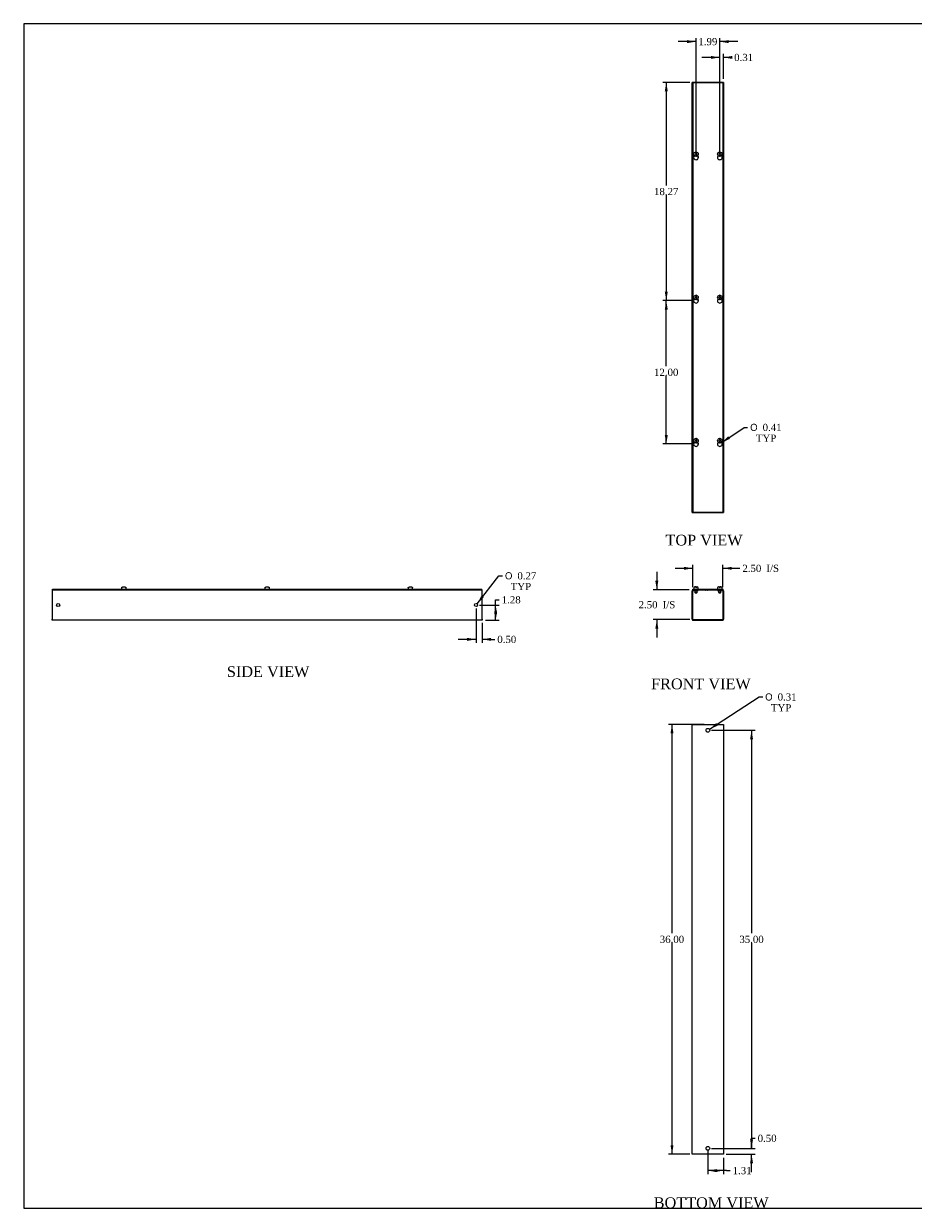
# Model space of a CAD drawing. Header units: inches. Extents: x 1 to 150, y -1 to 99.
# Tile 1 of 5: x 1 to 75, y 0 to 99. Entities that reach past the tile are written whole.
import ezdxf
from ezdxf.enums import TextEntityAlignment as Align

# ---------------------------------------------------------------- set-up
doc = ezdxf.new("R2010")
doc.units = ezdxf.units.IN
doc.header["$MEASUREMENT"] = 0
for name, color, linetype in [('COM56307-2', 7, 'Continuous'), ('COM56342-2', 7, 'Continuous'), ('Default', 7, 'Continuous'), ('QLB20316', 7, 'Continuous'), ('SCS19515', 7, 'Continuous')]:
    doc.layers.add(name, color=color, linetype=linetype)
doc.styles.add('SEACAD_Solid_Edge_ANSI1_Symbols', font='txt')
doc.styles.add('SEACAD_Times_New_Roman', font='times.ttf')
doc.dimstyles.new('HAMMOND_(STH_-_120x80)', dxfattribs={"dimtxt": 0.6, "dimasz": 0.75, "dimexe": 0.3, "dimexo": 0.3, "dimgap": 0.15, "dimtad": 0, "dimtih": 1, "dimtoh": 1, "dimzin": 0, "dimdsep": 46, "dimtxsty": 'SEACAD_Times_New_Roman', "dimblk1": '_SE_FILLED', "dimblk2": '_SE_FILLED', "dimsah": 1, "dimcen": 0.3, "dimadec": 0, "dimazin": 0, "dimtfac": 0.8, "dimtofl": 0, "dimtmove": 1, "dimatfit": 3, "dimfxl": 1, "dimtolj": 1, "dimtzin": 0, "dimarcsym": 0})

# ---------------------------------------------------------------- blocks, each defined once
blk = doc.blocks.new('SE')
at = {"layer": 'COM56307-2', "color": 7, "linetype": 'Continuous'}
for p, q in [((56.675, 52.154), (59.226, 52.154)), ((56.675, 52.097), (56.675, 52.154)), ((56.675, 52.097), (56.729, 52.097)), ((56.893, 52.097), (59.007, 52.097)), ((59.171, 52.097), (59.226, 52.097)), ((59.226, 52.097), (59.226, 52.154))]:
    blk.add_line(p, q, dxfattribs=at)
at = {"layer": 'COM56342-2', "color": 7, "linetype": 'Continuous'}
for p, q in [((56.643, 49.626), (56.643, 52.011)), ((56.7, 49.626), (56.7, 52.011)), ((56.729, 52.097), (56.893, 52.097)), ((56.729, 52.04), (56.893, 52.04)), ((56.893, 52.04), (56.893, 52.097)), ((56.893, 52.04), (57.143, 52.04)), ((57.143, 52.04), (57.143, 52.097)), ((58.757, 52.097), (58.757, 52.04)), ((58.757, 52.04), (59.007, 52.04)), ((59.007, 52.097), (59.171, 52.097)), ((59.007, 52.04), (59.007, 52.097)), ((59.007, 52.04), (59.171, 52.04)), ((59.2, 52.011), (59.2, 49.626)), ((59.257, 52.011), (59.257, 49.626)), ((56.729, 49.597), (59.171, 49.597)), ((56.729, 49.54), (59.171, 49.54))]:
    blk.add_line(p, q, dxfattribs=at)
for centre, radius, start, end in [((56.729, 52.011), 0.086, 90, 180), ((56.729, 52.011), 0.029, 90, 180), ((59.171, 52.011), 0.086, 0, 90), ((59.171, 52.011), 0.029, 0, 90), ((56.729, 49.626), 0.086, 180, 270), ((56.729, 49.626), 0.029, 180, 270), ((59.171, 49.626), 0.086, 270, 0), ((59.171, 49.626), 0.029, 270, 0)]:
    blk.add_arc(centre, radius, start, end, dxfattribs=at)
at = {"layer": 'QLB20316', "color": 7, "linetype": 'Continuous'}
for p, q in [((56.7, 52.092), (56.7, 52.097)), ((58.757, 52.067), (57.143, 52.067)), ((57.681, 52.067), (57.681, 52.057)), ((57.681, 52.057), (57.681, 52.057)), ((57.684, 52.057), (57.684, 52.067)), ((57.684, 52.067), (57.684, 52.057)), ((57.741, 52.057), (57.684, 52.057)), ((57.741, 52.057), (57.741, 52.067)), ((57.741, 52.057), (57.743, 52.057)), ((57.743, 52.057), (57.743, 52.067)), ((57.744, 52.057), (57.764, 52.057)), ((57.765, 52.067), (57.765, 52.057)), ((57.917, 52.057), (57.765, 52.057)), ((57.917, 52.057), (57.917, 52.067)), ((57.918, 52.057), (57.931, 52.057)), ((57.931, 52.057), (57.931, 52.067)), ((59.2, 52.092), (59.2, 52.097))]:
    blk.add_line(p, q, dxfattribs=at)
at = {"layer": 'SCS19515', "color": 7, "linetype": 'Continuous'}
for p, q in [((56.768, 52.239), (56.768, 52.179)), ((56.926, 52.329), (56.858, 52.329)), ((56.861, 52.04), (56.861, 51.872)), ((57.051, 51.872), (56.861, 51.872)), ((56.861, 51.872), (56.891, 51.842)), ((56.891, 51.842), (57.021, 51.842)), ((56.926, 52.329), (56.926, 52.254)), ((56.986, 52.254), (56.926, 52.254)), ((57.053, 52.329), (56.986, 52.329)), ((56.986, 52.254), (56.986, 52.329)), ((57.021, 51.842), (57.051, 51.872)), ((57.051, 51.872), (57.051, 52.04)), ((57.143, 52.179), (57.143, 52.239)), ((58.758, 52.239), (58.758, 52.179)), ((58.915, 52.329), (58.848, 52.329)), ((58.85, 52.04), (58.85, 51.872)), ((59.04, 51.872), (58.85, 51.872)), ((58.85, 51.872), (58.88, 51.842)), ((58.88, 51.842), (59.01, 51.842)), ((58.915, 52.329), (58.915, 52.254)), ((58.975, 52.254), (58.915, 52.254)), ((59.043, 52.329), (58.975, 52.329)), ((58.975, 52.254), (58.975, 52.329)), ((59.01, 51.842), (59.04, 51.872)), ((59.04, 51.872), (59.04, 52.04)), ((59.133, 52.179), (59.133, 52.239))]:
    blk.add_line(p, q, dxfattribs=at)
for centre, radius, start, end in [((56.858, 52.239), 0.09, 90, 180), ((56.793, 52.179), 0.025, 180, 270), ((57.053, 52.239), 0.09, 0, 90), ((57.118, 52.179), 0.025, 270, 0), ((58.848, 52.239), 0.09, 90, 180), ((58.783, 52.179), 0.025, 180, 270), ((59.043, 52.239), 0.09, 0, 90), ((59.108, 52.179), 0.025, 270, 0)]:
    blk.add_arc(centre, radius, start, end, dxfattribs=at)
blk = doc.blocks.new('SE1')
at = {"layer": 'COM56307-2', "color": 7, "linetype": 'Continuous'}
for p, q in [((56.675, 94.545), (56.675, 58.607)), ((59.226, 94.545), (56.675, 94.545)), ((59.226, 58.607), (59.226, 94.545)), ((56.675, 58.607), (59.226, 58.607))]:
    blk.add_line(p, q, dxfattribs=at)
for centre in [(56.956, 88.304), (58.945, 88.304), (56.956, 76.304), (58.945, 76.304), (56.956, 64.304), (58.945, 64.304)]:
    blk.add_arc(centre, 0.203, 133.55107, 46.44893, dxfattribs=at)
at = {"layer": 'COM56342-2', "color": 7, "linetype": 'Continuous'}
for p, q in [((56.643, 58.576), (56.643, 94.576)), ((56.729, 94.576), (56.643, 94.576)), ((56.893, 94.576), (56.729, 94.576)), ((59.007, 94.576), (56.893, 94.576)), ((56.893, 94.545), (56.893, 94.576)), ((59.171, 94.576), (59.007, 94.576)), ((59.007, 94.576), (59.007, 94.545)), ((59.257, 94.576), (59.171, 94.576)), ((59.257, 94.576), (59.257, 58.576)), ((57.143, 88.226), (57.143, 88.382)), ((58.757, 88.381), (58.757, 88.227)), ((57.143, 76.226), (57.143, 76.382)), ((58.757, 76.381), (58.757, 76.227)), ((57.143, 64.226), (57.143, 64.381)), ((58.757, 64.381), (58.757, 64.226)), ((56.643, 58.576), (56.729, 58.576)), ((56.729, 58.576), (56.893, 58.576)), ((56.893, 58.576), (56.893, 58.607)), ((56.893, 58.576), (59.007, 58.576)), ((59.007, 58.607), (59.007, 58.576)), ((59.007, 58.576), (59.171, 58.576)), ((59.171, 58.576), (59.257, 58.576))]:
    blk.add_line(p, q, dxfattribs=at)
at = {"layer": 'SCS19515', "color": 7, "linetype": 'Continuous'}
for p, q in [((56.877, 88.576), (56.926, 88.625)), ((56.926, 88.527), (56.877, 88.576)), ((56.926, 88.76), (56.926, 88.669)), ((56.926, 88.669), (56.926, 88.625)), ((56.926, 88.527), (56.926, 88.483)), ((56.926, 88.483), (56.926, 88.392)), ((56.986, 88.669), (56.986, 88.76)), ((56.986, 88.625), (56.986, 88.669)), ((56.986, 88.625), (57.035, 88.576)), ((57.035, 88.576), (56.986, 88.527)), ((56.986, 88.483), (56.986, 88.527)), ((56.986, 88.392), (56.986, 88.483)), ((58.866, 88.576), (58.915, 88.625)), ((58.915, 88.527), (58.866, 88.576)), ((58.915, 88.76), (58.915, 88.669)), ((58.915, 88.669), (58.915, 88.625)), ((58.915, 88.527), (58.915, 88.483)), ((58.915, 88.483), (58.915, 88.392)), ((58.975, 88.669), (58.975, 88.76)), ((58.975, 88.625), (58.975, 88.669)), ((58.975, 88.625), (59.024, 88.576)), ((59.024, 88.576), (58.975, 88.527)), ((58.975, 88.483), (58.975, 88.527)), ((58.975, 88.392), (58.975, 88.483)), ((56.877, 76.576), (56.926, 76.625)), ((56.926, 76.527), (56.877, 76.576)), ((56.926, 76.76), (56.926, 76.669)), ((56.926, 76.669), (56.926, 76.625)), ((56.926, 76.527), (56.926, 76.483)), ((56.926, 76.483), (56.926, 76.392)), ((56.986, 76.669), (56.986, 76.76)), ((56.986, 76.625), (56.986, 76.669)), ((56.986, 76.625), (57.035, 76.576)), ((57.035, 76.576), (56.986, 76.527)), ((56.986, 76.483), (56.986, 76.527)), ((56.986, 76.392), (56.986, 76.483)), ((58.866, 76.576), (58.915, 76.625)), ((58.915, 76.527), (58.866, 76.576)), ((58.915, 76.76), (58.915, 76.669)), ((58.915, 76.669), (58.915, 76.625)), ((58.915, 76.527), (58.915, 76.483)), ((58.915, 76.483), (58.915, 76.392)), ((58.975, 76.669), (58.975, 76.76)), ((58.975, 76.625), (58.975, 76.669)), ((58.975, 76.625), (59.024, 76.576)), ((59.024, 76.576), (58.975, 76.527)), ((58.975, 76.483), (58.975, 76.527)), ((58.975, 76.392), (58.975, 76.483)), ((56.877, 64.576), (56.926, 64.625)), ((56.926, 64.526), (56.877, 64.576)), ((56.926, 64.759), (56.926, 64.668)), ((56.926, 64.668), (56.926, 64.625)), ((56.926, 64.526), (56.926, 64.483)), ((56.926, 64.483), (56.926, 64.392)), ((56.986, 64.668), (56.986, 64.759)), ((56.986, 64.625), (56.986, 64.668)), ((56.986, 64.625), (57.035, 64.576)), ((57.035, 64.576), (56.986, 64.526)), ((56.986, 64.483), (56.986, 64.526)), ((56.986, 64.392), (56.986, 64.483)), ((58.866, 64.576), (58.915, 64.625)), ((58.915, 64.526), (58.866, 64.576)), ((58.915, 64.759), (58.915, 64.668)), ((58.915, 64.668), (58.915, 64.625)), ((58.915, 64.526), (58.915, 64.483)), ((58.915, 64.483), (58.915, 64.392)), ((58.975, 64.668), (58.975, 64.759)), ((58.975, 64.625), (58.975, 64.668)), ((58.975, 64.625), (59.024, 64.576)), ((59.024, 64.576), (58.975, 64.526)), ((58.975, 64.483), (58.975, 64.526)), ((58.975, 64.392), (58.975, 64.483))]:
    blk.add_line(p, q, dxfattribs=at)
for centre in [(56.956, 88.576), (58.945, 88.576), (56.956, 76.576), (58.945, 76.576), (56.956, 64.576), (58.945, 64.576)]:
    blk.add_circle(centre, 0.187, dxfattribs=at)
for centre, start, end in [((56.956, 88.576), 80.73033, 99.26967), ((56.956, 88.576), 260.73033, 279.26967), ((58.945, 88.576), 80.73033, 99.26967), ((58.945, 88.576), 260.73033, 279.26967), ((56.956, 76.576), 80.73033, 99.26967), ((56.956, 76.576), 260.73033, 279.26967), ((58.945, 76.576), 80.73033, 99.26967), ((58.945, 76.576), 260.73033, 279.26967), ((56.956, 64.576), 80.73033, 99.26967), ((58.945, 64.576), 80.73033, 99.26967), ((56.956, 64.576), 260.73033, 279.26967), ((58.945, 64.576), 260.73033, 279.26967)]:
    blk.add_arc(centre, 0.186, start, end, dxfattribs=at)
blk = doc.blocks.new('SE2')
at = {"layer": 'COM56342-2', "color": 7, "linetype": 'Continuous'}
for p, q in [((56.643, 40.829), (56.729, 40.829)), ((56.643, 4.829), (56.643, 40.829)), ((56.729, 40.829), (59.171, 40.829)), ((59.171, 40.829), (59.257, 40.829)), ((59.257, 40.829), (59.257, 4.829)), ((56.729, 4.829), (56.643, 4.829)), ((59.171, 4.829), (56.729, 4.829)), ((59.257, 4.829), (59.171, 4.829))]:
    blk.add_line(p, q, dxfattribs=at)
for centre in [(57.95, 40.329), (57.95, 5.329)]:
    blk.add_circle(centre, 0.156, dxfattribs=at)
blk = doc.blocks.new('SE4')
at = {"layer": 'COM56307-2', "color": 7, "linetype": 'Continuous'}
for p, q in [((3.063, 52.154), (39.001, 52.154)), ((3.063, 52.097), (3.063, 52.154)), ((3.063, 52.097), (39.001, 52.097)), ((39.001, 52.097), (39.001, 52.154))]:
    blk.add_line(p, q, dxfattribs=at)
at = {"layer": 'COM56342-2', "color": 7, "linetype": 'Continuous'}
for p, q in [((3.032, 52.097), (3.063, 52.097)), ((3.032, 52.097), (3.032, 52.011)), ((3.032, 52.011), (3.032, 49.626)), ((39.001, 52.097), (39.032, 52.097)), ((39.032, 52.011), (39.032, 52.097)), ((39.032, 49.626), (39.032, 52.011)), ((3.032, 49.54), (3.032, 49.626)), ((39.032, 49.626), (39.032, 49.54)), ((39.032, 49.54), (3.032, 49.54))]:
    blk.add_line(p, q, dxfattribs=at)
for centre in [(3.532, 50.819), (38.532, 50.819)]:
    blk.add_circle(centre, 0.133, dxfattribs=at)
at = {"layer": 'SCS19515', "color": 7, "linetype": 'Continuous'}
for p, q in [((8.845, 52.239), (8.845, 52.179)), ((8.848, 52.254), (8.846, 52.254)), ((8.939, 52.329), (9.125, 52.329)), ((9.216, 52.254), (9.218, 52.254)), ((9.22, 52.179), (9.22, 52.239)), ((20.845, 52.239), (20.845, 52.179)), ((20.849, 52.254), (20.846, 52.254)), ((20.94, 52.329), (21.125, 52.329)), ((21.219, 52.254), (21.216, 52.254)), ((21.22, 52.179), (21.22, 52.239)), ((32.845, 52.239), (32.845, 52.179)), ((32.849, 52.254), (32.846, 52.254)), ((32.94, 52.329), (33.125, 52.329)), ((33.216, 52.254), (33.219, 52.254)), ((33.22, 52.179), (33.22, 52.239))]:
    blk.add_line(p, q, dxfattribs=at)
for centre, radius, start, end in [((8.935, 52.239), 0.09, 170.40593, 180), ((8.87, 52.179), 0.025, 180, 270), ((9.195, 52.179), 0.025, 270, 0), ((9.13, 52.239), 0.09, 0, 9.59407), ((20.935, 52.239), 0.09, 170.40593, 180), ((20.87, 52.179), 0.025, 180, 270), ((21.195, 52.179), 0.025, 270, 0), ((21.13, 52.239), 0.09, 0, 9.59407), ((32.935, 52.239), 0.09, 170.40593, 180), ((32.87, 52.179), 0.025, 180, 270), ((33.195, 52.179), 0.025, 270, 0), ((33.13, 52.239), 0.09, 0, 9.59407)]:
    blk.add_arc(centre, radius, start, end, dxfattribs=at)
for points in [[(8.848, 52.254), (8.849, 52.26), (8.851, 52.265), (8.854, 52.275), (8.857, 52.28), (8.862, 52.289), (8.865, 52.293), (8.872, 52.301), (8.876, 52.305), (8.884, 52.312), (8.889, 52.315), (8.898, 52.32), (8.903, 52.322), (8.913, 52.326), (8.918, 52.327), (8.929, 52.329), (8.934, 52.329), (8.939, 52.329)], [(9.125, 52.329), (9.13, 52.329), (9.136, 52.329), (9.146, 52.327), (9.151, 52.326), (9.161, 52.322), (9.166, 52.32), (9.176, 52.315), (9.18, 52.312), (9.188, 52.305), (9.192, 52.301), (9.199, 52.293), (9.202, 52.289), (9.208, 52.28), (9.21, 52.275), (9.214, 52.265), (9.215, 52.26), (9.216, 52.254)], [(20.849, 52.254), (20.849, 52.26), (20.851, 52.265), (20.855, 52.275), (20.857, 52.28), (20.862, 52.289), (20.865, 52.293), (20.872, 52.301), (20.876, 52.305), (20.884, 52.312), (20.889, 52.315), (20.898, 52.32), (20.903, 52.322), (20.913, 52.326), (20.918, 52.327), (20.929, 52.329), (20.934, 52.329), (20.94, 52.329)], [(21.125, 52.329), (21.13, 52.329), (21.136, 52.329), (21.146, 52.327), (21.152, 52.326), (21.162, 52.322), (21.167, 52.32), (21.176, 52.315), (21.18, 52.312), (21.189, 52.305), (21.192, 52.301), (21.199, 52.293), (21.203, 52.289), (21.208, 52.28), (21.21, 52.275), (21.214, 52.265), (21.215, 52.26), (21.216, 52.254)], [(32.849, 52.254), (32.85, 52.26), (32.851, 52.265), (32.855, 52.275), (32.857, 52.28), (32.862, 52.289), (32.866, 52.293), (32.873, 52.301), (32.876, 52.305), (32.885, 52.312), (32.889, 52.315), (32.898, 52.32), (32.903, 52.322), (32.913, 52.326), (32.919, 52.327), (32.929, 52.329), (32.934, 52.329), (32.94, 52.329)], [(33.125, 52.329), (33.131, 52.329), (33.136, 52.329), (33.147, 52.327), (33.152, 52.326), (33.162, 52.322), (33.167, 52.32), (33.176, 52.315), (33.181, 52.312), (33.189, 52.305), (33.193, 52.301), (33.2, 52.293), (33.203, 52.289), (33.208, 52.28), (33.211, 52.275), (33.214, 52.265), (33.216, 52.26), (33.216, 52.254)]]:
    blk.add_open_spline(points, degree=3, knots=[0, 0, 0, 0, 0.125, 0.125, 0.25, 0.25, 0.375, 0.375, 0.5, 0.5, 0.625, 0.625, 0.75, 0.75, 0.875, 0.875, 1, 1, 1, 1], dxfattribs=at)
blk = doc.blocks.new('DMBLK1628')
at = {"layer": 'Default', "linetype": 'Continuous', "transparency": 16777216}
for points in [[(55.95, 54.017), (55.95, 53.767), (56.7, 53.892)], [(59.95, 54.017), (59.2, 53.892), (59.95, 53.767)]]:
    blk.add_hatch(color=7, dxfattribs=at).paths.add_polyline_path(points)
at = {"layer": 'Default', "color": 7, "linetype": 'Continuous', "transparency": 16777216}
for p, q in [((55.2, 53.892), (56.7, 53.892)), ((56.7, 52.311), (56.7, 54.192)), ((59.2, 52.311), (59.2, 54.192)), ((59.2, 53.892), (60.326, 53.892)), ((60.326, 53.892), (60.626, 53.892))]:
    blk.add_line(p, q, dxfattribs=at)
at = {"layer": 'Default', "color": 7, "linetype": 'Continuous', "transparency": 16777216, "style": 'SEACAD_Times_New_Roman'}
for s, p in [('2.50', (60.836, 54.192)), ('I/S', (62.849, 54.192))]:
    blk.add_text(s, height=0.6, dxfattribs=at).set_placement(p, align=Align.TOP_LEFT)
blk = doc.blocks.new('_SE_FILLED')
at = {"color": 0}
blk.add_line((0, 0), (-1, 0), dxfattribs=at)
blk.add_solid([(0, 0), (-1, -0.1665), (-1, 0.1665), (0, 0)], dxfattribs=at)
blk = doc.blocks.new('DMBLK1629')
at = {"layer": 'Default', "linetype": 'Continuous', "transparency": 16777216}
for points in [[(53.545, 52.847), (53.67, 52.097), (53.795, 52.847)], [(53.545, 48.847), (53.795, 48.847), (53.67, 49.597)]]:
    blk.add_hatch(color=7, dxfattribs=at).paths.add_polyline_path(points)
at = {"layer": 'Default', "color": 7, "linetype": 'Continuous', "transparency": 16777216}
for p, q in [((53.67, 53.597), (53.67, 52.097)), ((56.375, 52.097), (53.37, 52.097)), ((56.429, 49.597), (53.37, 49.597)), ((53.67, 49.597), (53.67, 48.097))]:
    blk.add_line(p, q, dxfattribs=at)
at = {"layer": 'Default', "color": 7, "linetype": 'Continuous', "transparency": 16777216, "style": 'SEACAD_Times_New_Roman'}
for s, p in [('2.50', (52.145, 51.147)), ('I/S', (54.158, 51.147))]:
    blk.add_text(s, height=0.6, dxfattribs=at).set_placement(p, align=Align.TOP_LEFT)
blk = doc.blocks.new('DMBLK1630')
at = {"layer": 'Default', "linetype": 'Continuous', "transparency": 16777216}
for points in [[(54.819, 40.079), (55.069, 40.079), (54.944, 40.829)], [(54.819, 5.579), (54.944, 4.829), (55.069, 5.579)]]:
    blk.add_hatch(color=7, dxfattribs=at).paths.add_polyline_path(points)
at = {"layer": 'Default', "color": 7, "linetype": 'Continuous', "transparency": 16777216}
for p, q in [((57.65, 40.829), (54.644, 40.829)), ((54.944, 23.339), (54.944, 40.829)), ((54.944, 4.829), (54.944, 22.529)), ((56.429, 4.829), (54.644, 4.829))]:
    blk.add_line(p, q, dxfattribs=at)
at = {"layer": 'Default', "color": 7, "linetype": 'Continuous', "transparency": 16777216, "style": 'SEACAD_Times_New_Roman'}
blk.add_text('36.00', height=0.6, dxfattribs=at).set_placement((53.92, 23.129), align=Align.TOP_LEFT)
blk = doc.blocks.new('DMBLK1631')
at = {"layer": 'Default', "linetype": 'Continuous', "transparency": 16777216}
for points in [[(58.7, 3.34), (58.7, 3.59), (57.95, 3.465)], [(58.507, 3.34), (59.257, 3.465), (58.507, 3.59)]]:
    blk.add_hatch(color=7, dxfattribs=at).paths.add_polyline_path(points)
at = {"layer": 'Default', "color": 7, "linetype": 'Continuous', "transparency": 16777216}
for p, q in [((57.95, 5.185), (57.95, 3.165)), ((59.257, 4.529), (59.257, 3.165)), ((59.513, 3.465), (57.95, 3.465)), ((59.513, 3.465), (59.813, 3.465))]:
    blk.add_line(p, q, dxfattribs=at)
at = {"layer": 'Default', "color": 7, "linetype": 'Continuous', "transparency": 16777216, "style": 'SEACAD_Times_New_Roman'}
blk.add_text('1.31', height=0.6, dxfattribs=at).set_placement((60.023, 3.765), align=Align.TOP_LEFT)
blk = doc.blocks.new('DMBLK1632')
at = {"layer": 'Default', "linetype": 'Continuous', "transparency": 16777216}
for points in [[(54.337, 93.826), (54.587, 93.826), (54.462, 94.576)], [(54.337, 77.054), (54.462, 76.304), (54.587, 77.054)]]:
    blk.add_hatch(color=7, dxfattribs=at).paths.add_polyline_path(points)
at = {"layer": 'Default', "color": 7, "linetype": 'Continuous', "transparency": 16777216}
for p, q in [((56.429, 94.576), (54.162, 94.576)), ((54.462, 94.576), (54.462, 85.95)), ((54.462, 85.14), (54.462, 76.304)), ((56.656, 76.304), (54.162, 76.304))]:
    blk.add_line(p, q, dxfattribs=at)
at = {"layer": 'Default', "color": 7, "linetype": 'Continuous', "transparency": 16777216, "style": 'SEACAD_Times_New_Roman'}
blk.add_text('18.27', height=0.6, dxfattribs=at).set_placement((53.438, 85.74), align=Align.TOP_LEFT)
blk = doc.blocks.new('DMBLK1633')
at = {"layer": 'Default', "linetype": 'Continuous', "transparency": 16777216}
for points in [[(54.337, 75.554), (54.587, 75.554), (54.462, 76.304)], [(54.337, 65.054), (54.462, 64.304), (54.587, 65.054)]]:
    blk.add_hatch(color=7, dxfattribs=at).paths.add_polyline_path(points)
at = {"layer": 'Default', "color": 7, "linetype": 'Continuous', "transparency": 16777216}
for p, q in [((56.656, 76.304), (54.162, 76.304)), ((54.462, 70.814), (54.462, 76.304)), ((54.462, 64.304), (54.462, 70.004)), ((56.656, 64.304), (54.162, 64.304))]:
    blk.add_line(p, q, dxfattribs=at)
at = {"layer": 'Default', "color": 7, "linetype": 'Continuous', "transparency": 16777216, "style": 'SEACAD_Times_New_Roman'}
blk.add_text('12.00', height=0.6, dxfattribs=at).set_placement((53.438, 70.604), align=Align.TOP_LEFT)
blk = doc.blocks.new('DMBLK1634')
at = {"layer": 'Default', "linetype": 'Continuous', "transparency": 16777216}
for points in [[(58.195, 96.794), (58.195, 96.544), (58.945, 96.669)], [(60.007, 96.794), (59.257, 96.669), (60.007, 96.544)]]:
    blk.add_hatch(color=7, dxfattribs=at).paths.add_polyline_path(points)
at = {"layer": 'Default', "color": 7, "linetype": 'Continuous', "transparency": 16777216}
for p, q in [((58.945, 96.669), (57.445, 96.669)), ((58.945, 88.604), (58.945, 96.969)), ((59.257, 94.876), (59.257, 96.969)), ((59.638, 96.669), (59.257, 96.669)), ((59.638, 96.669), (59.938, 96.669))]:
    blk.add_line(p, q, dxfattribs=at)
at = {"layer": 'Default', "color": 7, "linetype": 'Continuous', "transparency": 16777216, "style": 'SEACAD_Times_New_Roman'}
blk.add_text('0.31', height=0.6, dxfattribs=at).set_placement((60.148, 96.969), align=Align.TOP_LEFT)
blk = doc.blocks.new('DMBLK1635')
at = {"layer": 'Default', "linetype": 'Continuous', "transparency": 16777216}
for points in [[(56.206, 98.118), (56.206, 97.868), (56.956, 97.993)], [(59.695, 98.118), (58.945, 97.993), (59.695, 97.868)]]:
    blk.add_hatch(color=7, dxfattribs=at).paths.add_polyline_path(points)
at = {"layer": 'Default', "color": 7, "linetype": 'Continuous', "transparency": 16777216}
for p, q in [((56.956, 88.604), (56.956, 98.293)), ((58.945, 88.604), (58.945, 98.293)), ((56.956, 97.993), (55.456, 97.993)), ((60.445, 97.993), (58.945, 97.993))]:
    blk.add_line(p, q, dxfattribs=at)
at = {"layer": 'Default', "color": 7, "linetype": 'Continuous', "transparency": 16777216, "style": 'SEACAD_Times_New_Roman'}
blk.add_text('1.99', height=0.6, dxfattribs=at).set_placement((57.154, 98.293), align=Align.TOP_LEFT)
blk = doc.blocks.new('DMBLK1636')
at = {"layer": 'Default', "linetype": 'Continuous', "transparency": 16777216}
blk.add_hatch(color=7, dxfattribs=at).paths.add_polyline_path([(59.661, 64.944), (59.113, 64.418), (59.802, 64.738)])
at = {"layer": 'Default', "color": 7, "linetype": 'Continuous', "transparency": 16777216}
for p, q in [((59.113, 64.418), (60.979, 65.693)), ((60.979, 65.693), (61.279, 65.693))]:
    blk.add_line(p, q, dxfattribs=at)
for s, style, p in [('O', 'SEACAD_Solid_Edge_ANSI1_Symbols', (61.489, 65.993)), ('0.41', 'SEACAD_Times_New_Roman', (62.533, 65.993)), ('TYP', 'SEACAD_Times_New_Roman', (61.968, 65.093))]:
    blk.add_text(s, height=0.6, dxfattribs=dict(at, style=style)).set_placement(p, align=Align.TOP_LEFT)
blk = doc.blocks.new('DMBLK1637')
at = {"layer": 'Default', "linetype": 'Continuous', "transparency": 16777216}
for points in [[(40.298, 50.069), (40.173, 50.819), (40.048, 50.069)], [(40.298, 50.29), (40.048, 50.29), (40.173, 49.54)]]:
    blk.add_hatch(color=7, dxfattribs=at).paths.add_polyline_path(points)
at = {"layer": 'Default', "color": 7, "linetype": 'Continuous', "transparency": 16777216}
for p, q in [((38.832, 50.819), (40.473, 50.819)), ((40.173, 51.261), (40.473, 51.261)), ((40.173, 49.54), (40.173, 51.261)), ((39.332, 49.54), (40.473, 49.54))]:
    blk.add_line(p, q, dxfattribs=at)
at = {"layer": 'Default', "color": 7, "linetype": 'Continuous', "transparency": 16777216, "style": 'SEACAD_Times_New_Roman'}
blk.add_text('1.28', height=0.6, dxfattribs=at).set_placement((40.683, 51.561), align=Align.TOP_LEFT)
blk = doc.blocks.new('DMBLK1642')
at = {"layer": 'Default', "linetype": 'Continuous', "transparency": 16777216}
for points in [[(37.782, 47.819), (38.532, 47.944), (37.782, 48.069)], [(39.782, 47.819), (39.782, 48.069), (39.032, 47.944)]]:
    blk.add_hatch(color=7, dxfattribs=at).paths.add_polyline_path(points)
at = {"layer": 'Default', "color": 7, "linetype": 'Continuous', "transparency": 16777216}
for p, q in [((38.532, 50.519), (38.532, 47.644)), ((39.032, 49.326), (39.032, 47.644)), ((38.532, 47.944), (37.032, 47.944)), ((39.801, 47.944), (39.032, 47.944)), ((39.801, 47.944), (40.101, 47.944))]:
    blk.add_line(p, q, dxfattribs=at)
at = {"layer": 'Default', "color": 7, "linetype": 'Continuous', "transparency": 16777216, "style": 'SEACAD_Times_New_Roman'}
blk.add_text('0.50', height=0.6, dxfattribs=at).set_placement((40.311, 48.244), align=Align.TOP_LEFT)
blk = doc.blocks.new('DMBLK1643')
at = {"layer": 'Default', "linetype": 'Continuous', "transparency": 16777216}
for points in [[(61.732, 6.079), (61.482, 6.079), (61.607, 5.329)], [(61.732, 4.079), (61.607, 4.829), (61.482, 4.079)]]:
    blk.add_hatch(color=7, dxfattribs=at).paths.add_polyline_path(points)
at = {"layer": 'Default', "color": 7, "linetype": 'Continuous', "transparency": 16777216}
for p, q in [((61.607, 6.17), (61.907, 6.17)), ((61.607, 5.329), (61.607, 6.17)), ((58.25, 5.329), (61.907, 5.329)), ((59.471, 4.829), (61.907, 4.829)), ((61.607, 3.329), (61.607, 4.829))]:
    blk.add_line(p, q, dxfattribs=at)
at = {"layer": 'Default', "color": 7, "linetype": 'Continuous', "transparency": 16777216, "style": 'SEACAD_Times_New_Roman'}
blk.add_text('0.50', height=0.6, dxfattribs=at).set_placement((62.117, 6.47), align=Align.TOP_LEFT)
blk = doc.blocks.new('DMBLK1644')
at = {"layer": 'Default', "linetype": 'Continuous', "transparency": 16777216}
for points in [[(61.732, 39.579), (61.607, 40.329), (61.482, 39.579)], [(61.732, 6.079), (61.482, 6.079), (61.607, 5.329)]]:
    blk.add_hatch(color=7, dxfattribs=at).paths.add_polyline_path(points)
at = {"layer": 'Default', "color": 7, "linetype": 'Continuous', "transparency": 16777216}
for p, q in [((58.25, 40.329), (61.907, 40.329)), ((61.607, 40.329), (61.607, 23.339)), ((61.607, 22.529), (61.607, 5.329)), ((58.25, 5.329), (61.907, 5.329))]:
    blk.add_line(p, q, dxfattribs=at)
at = {"layer": 'Default', "color": 7, "linetype": 'Continuous', "transparency": 16777216, "style": 'SEACAD_Times_New_Roman'}
blk.add_text('35.00', height=0.6, dxfattribs=at).set_placement((60.584, 23.129), align=Align.TOP_LEFT)
blk = doc.blocks.new('DMBLK1645')
at = {"layer": 'Default', "linetype": 'Continuous', "transparency": 16777216}
blk.add_hatch(color=7, dxfattribs=at).paths.add_polyline_path([(38.977, 51.592), (38.614, 50.924), (39.174, 51.438)])
at = {"layer": 'Default', "color": 7, "linetype": 'Continuous', "transparency": 16777216}
for p, q in [((38.614, 50.924), (40.441, 53.267)), ((40.441, 53.267), (40.741, 53.267))]:
    blk.add_line(p, q, dxfattribs=at)
for s, style, p in [('O', 'SEACAD_Solid_Edge_ANSI1_Symbols', (40.951, 53.567)), ('0.27', 'SEACAD_Times_New_Roman', (41.995, 53.567)), ('TYP', 'SEACAD_Times_New_Roman', (41.431, 52.667))]:
    blk.add_text(s, height=0.6, dxfattribs=dict(at, style=style)).set_placement(p, align=Align.TOP_LEFT)
blk = doc.blocks.new('DMBLK1646')
at = {"layer": 'Default', "linetype": 'Continuous', "transparency": 16777216}
blk.add_hatch(color=7, dxfattribs=at).paths.add_polyline_path([(58.641, 40.929), (58.081, 40.414), (58.778, 40.719)])
at = {"layer": 'Default', "color": 7, "linetype": 'Continuous', "transparency": 16777216}
for p, q in [((58.081, 40.414), (62.236, 43.122)), ((62.236, 43.122), (62.536, 43.122))]:
    blk.add_line(p, q, dxfattribs=at)
for s, style, p in [('O', 'SEACAD_Solid_Edge_ANSI1_Symbols', (62.746, 43.422)), ('0.31', 'SEACAD_Times_New_Roman', (63.791, 43.422)), ('TYP', 'SEACAD_Times_New_Roman', (63.226, 42.522))]:
    blk.add_text(s, height=0.6, dxfattribs=dict(at, style=style)).set_placement(p, align=Align.TOP_LEFT)
blk = doc.blocks.new('BORDER')
at = {"layer": 'Default', "color": 7, "linetype": 'Continuous'}
for p, q in [((0, 27.86), (-41.86, 27.86)), ((-41.86, 27.86), (-41.86, 0)), ((-41.86, 0), (0, 0))]:
    blk.add_line(p, q, dxfattribs=at)

msp = doc.modelspace()

# ---------------------------------------------------------------- block references
at = {"layer": 'Default', "color": 7, "xscale": 3.56, "yscale": 3.56, "zscale": 3.56}
msp.add_blockref('BORDER', (149.664, 0.311), dxfattribs=at)
at = {"layer": 'Default'}
for name in ['SE1', 'SE4', 'SE', 'SE2']:
    msp.add_blockref(name, (0, 0), dxfattribs=at)

# ---------------------------------------------------------------- texts
at = {"layer": 'Default', "color": 7, "linetype": 'Continuous', "style": 'SEACAD_Times_New_Roman'}
for s, p in [('TOP VIEW', (54.399, 56.705)), ('SIDE VIEW', (17.663, 45.694)), ('FRONT VIEW', (53.192, 44.666)), ('BOTTOM VIEW', (53.412, 1.224))]:
    msp.add_text(s, height=0.9, dxfattribs=at).set_placement(p, align=Align.TOP_LEFT)

# ---------------------------------------------------------------- dimensions: what is measured, and where the dimension line sits
at = {"layer": 'Default', "color": 7, "linetype": 'Continuous'}
dim = msp.add_linear_dim(base=(56.956, 97.993), p1=(58.945, 88.304), p2=(56.956, 88.304), text='\\A1;<>', dimstyle='HAMMOND_(STH_-_120x80)', override={"dimtmove": 0}, dxfattribs=at)
dim.commit()
dim.dimension.update_dxf_attribs({"geometry": 'DMBLK1635', "text_midpoint": (57.95, 97.993), "dimtype": 160})
for base, p1, p2, picture, middle in [((58.945, 96.669), (59.257, 94.576), (58.945, 88.304), 'DMBLK1634', (59.938, 96.669)), ((38.532, 47.944), (39.032, 49.626), (38.532, 50.819), 'DMBLK1642', (40.101, 47.944)), ((57.95, 3.465), (59.257, 4.829), (57.95, 5.485), 'DMBLK1631', (59.813, 3.465))]:
    dim = msp.add_linear_dim(base=base, p1=p1, p2=p2, text='\\A1;<>', dimstyle='HAMMOND_(STH_-_120x80)', dxfattribs=at)
    dim.commit()
    dim.dimension.update_dxf_attribs({"geometry": picture, "text_midpoint": middle, "dimtype": 160})
for base, p1, p2, angle, text, picture, middle, dimtype in [((54.462, 76.304), (56.729, 94.576), (56.956, 76.304), 90, '\\A1;<>', 'DMBLK1632', (54.462, 85.44), 160), ((54.462, 64.304), (56.956, 64.304), (56.956, 76.304), 90, '\\A1;<>', 'DMBLK1633', (54.462, 70.304), 161), ((53.67, 49.597), (59.226, 52.097), (59.171, 49.597), 90, '\\A1;<> I/S', 'DMBLK1629', (53.67, 50.847), 160), ((54.944, 40.829), (56.729, 4.829), (57.95, 40.829), 90, '\\A1;<>', 'DMBLK1630', (54.944, 22.829), 160), ((61.607, 40.329), (57.95, 40.329), (57.95, 5.329), 270, '\\A1;<>', 'DMBLK1644', (61.607, 22.829), 161)]:
    dim = msp.add_linear_dim(base=base, p1=p1, p2=p2, angle=angle, text=text, dimstyle='HAMMOND_(STH_-_120x80)', override={"dimtmove": 0}, dxfattribs=at)
    dim.commit()
    dim.dimension.update_dxf_attribs({"geometry": picture, "text_midpoint": middle, "dimtype": dimtype})
for p1, p2, picture, middle in [((58.777, 64.189), (59.113, 64.418), 'DMBLK1636', (61.279, 65.693)), ((38.451, 50.714), (38.614, 50.924), 'DMBLK1645', (40.741, 53.267)), ((57.819, 40.244), (58.081, 40.414), 'DMBLK1646', (62.536, 43.122))]:
    dim = msp.add_diameter_dim_2p(p1=p1, p2=p2, text='\\A1;<>\\PTYP', dimstyle='HAMMOND_(STH_-_120x80)', override={"dimtmove": 0}, dxfattribs=at)
    dim.commit()
    dim.dimension.update_dxf_attribs({"geometry": picture, "text_midpoint": middle, "dimtype": 163})
for base, p1, p2, angle, text, picture, middle, dimtype in [((56.7, 53.892), (56.7, 52.011), (59.2, 52.011), 0, '\\A1;<> I/S', 'DMBLK1628', (60.626, 53.892), 161), ((40.173, 50.819), (39.032, 49.54), (38.532, 50.819), 90, '\\A1;<>', 'DMBLK1637', (40.473, 51.261), 160), ((61.607, 5.329), (59.171, 4.829), (57.95, 5.329), 90, '\\A1;<>', 'DMBLK1643', (61.907, 6.17), 160)]:
    dim = msp.add_linear_dim(base=base, p1=p1, p2=p2, angle=angle, text=text, dimstyle='HAMMOND_(STH_-_120x80)', dxfattribs=at)
    dim.commit()
    dim.dimension.update_dxf_attribs({"geometry": picture, "text_midpoint": middle, "dimtype": dimtype})

doc.saveas('drawing.dxf')
